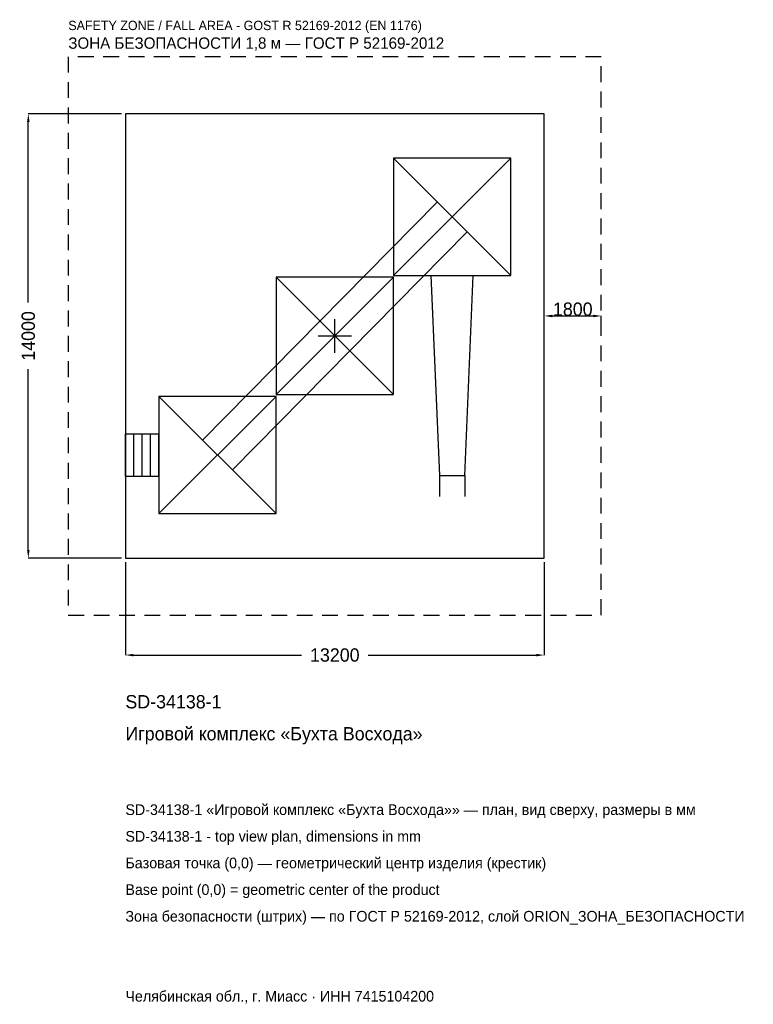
# Model space of a CAD drawing. Header units: metres. Extents: x -9932 to 13190, y -21067 to 9968.
import ezdxf

# ---------------------------------------------------------------- set-up
doc = ezdxf.new("R2010")
doc.units = ezdxf.units.M
doc.linetypes.add('DASHED', pattern=[800, 500, -300])
for name, color, linetype in [('ORION_ДАННЫЕ', 3, 'Continuous'), ('ORION_ЗОНА_БЕЗОПАСНОСТИ', 1, 'Continuous'), ('ORION_КОНТУР', 7, 'Continuous'), ('ORION_РАЗМЕРЫ', 8, 'Continuous')]:
    doc.layers.add(name, color=color, linetype=linetype)
doc.dimstyles.new('ORION', dxfattribs={"dimtxt": 420, "dimasz": 252, "dimexe": 1.25, "dimexo": 126, "dimtad": 1, "dimdec": 0, "dimcen": 2.5, "dimazin": 3, "dimtfac": 1, "dimtmove": 0, "dimatfit": 3, "dimarcsym": 0})

# ---------------------------------------------------------------- blocks, each defined once
blk = doc.blocks.new('_CLOSEDFILLED')
at = {"color": 0, "linetype": 'BYBLOCK'}
blk.add_solid([(-1, 0.16), (0, 0), (-1, -0.16)], dxfattribs=at)
blk = doc.blocks.new('*D1')
for p, q in [((-6600, -7126), (-6600, -10060)), ((6600, -7126), (6600, -10060)), ((-6348, -10060), (-1050, -10060)), ((1050, -10060), (6348, -10060))]:
    blk.add_line(p, q)
at = {"layer": 'Defpoints'}
for p in [(-6600, -7000), (6600, -7000), (-6600, -10060)]:
    blk.add_point(p, dxfattribs=at)
at = {"layer": 'ORION_РАЗМЕРЫ', "xscale": 252, "yscale": 252, "rotation": 180}
blk.add_blockref('_CLOSEDFILLED', (-6600, -10060), dxfattribs=at)
at = {"layer": 'ORION_РАЗМЕРЫ', "xscale": 252, "yscale": 252}
blk.add_blockref('_CLOSEDFILLED', (6600, -10060), dxfattribs=at)
at = {"layer": 'ORION_РАЗМЕРЫ', "insert": (0, -10060), "char_height": 420, "attachment_point": 5}
blk.add_mtext('13200', dxfattribs=at)
blk = doc.blocks.new('*D2')
for p, q in [((-6726, 7000), (-9660, 7000)), ((-9660, 1050), (-9660, 6748)), ((-9660, -6748), (-9660, -1050)), ((-6726, -7000), (-9660, -7000))]:
    blk.add_line(p, q)
at = {"layer": 'Defpoints'}
for p in [(-6600, 7000), (-9660, -7000), (-6600, -7000)]:
    blk.add_point(p, dxfattribs=at)
at = {"layer": 'ORION_РАЗМЕРЫ', "xscale": 252, "yscale": 252}
for p, rotation in [((-9660, 7000), 90), ((-9660, -7000), 270)]:
    blk.add_blockref('_CLOSEDFILLED', p, dxfattribs=dict(at, rotation=rotation))
at = {"layer": 'ORION_РАЗМЕРЫ', "insert": (-9660, 0), "char_height": 420, "attachment_point": 5, "rotation": 90}
blk.add_mtext('14000', dxfattribs=at)
blk = doc.blocks.new('ОРИОН SD-34138-1 Игровой комплекс Бухта Восхода')
at = {"layer": 'ORION_ЗОНА_БЕЗОПАСНОСТИ', "linetype": 'DASHED'}
blk.add_lwpolyline([(-8400, -8800), (8400, -8800), (8400, 8800), (-8400, 8800)], close=True, dxfattribs=at)
at = {"layer": 'ORION_КОНТУР'}
for p, q in [((1848, 1904), (5544, 5600)), ((1848, 5600), (5544, 1904)), ((-4169.9, -3285.1), (3222.1, 4218.9)), ((3222.1, 4218.9), (-473.9, 466.9)), ((-3222.1, -4218.9), (4169.9, 3285.1)), ((4169.9, 3285.1), (473.9, -466.9)), ((-1848, -1848), (1848, 1848)), ((-1848, 1848), (1848, -1848)), ((-5544, -5600), (-1848, -1904)), ((-5544, -1904), (-1848, -5600)), ((-6600, -3086.7), (-5544, -3086.7)), ((-6600, -4417.3), (-6600, -3086.7)), ((-6336, -4417.3), (-6336, -3086.7)), ((-6072, -4417.3), (-6072, -3086.7)), ((-5808, -4417.3), (-5808, -3086.7)), ((-5544, -4417.3), (-5544, -3086.7)), ((-6600, -4417.3), (-5544, -4417.3)), ((3296.8, -4396), (3296.8, -5061.3)), ((4095.2, -4396), (4095.2, -5061.3))]:
    blk.add_line(p, q, dxfattribs=at)
for points in [[(-6600, -7000), (6600, -7000), (6600, 7000), (-6600, 7000)], [(1848, 1904), (5544, 1904), (5544, 5600), (1848, 5600)], [(-1848, -1848), (1848, -1848), (1848, 1848), (-1848, 1848)], [(-5544, -5600), (-1848, -5600), (-1848, -1904), (-5544, -1904)]]:
    blk.add_lwpolyline(points, close=True, dxfattribs=at)
blk.add_lwpolyline([(3030.7, 1904), (3296.8, -4396), (4095.2, -4396), (4361.3, 1904)], dxfattribs=at)
at = {"layer": 'ORION_РАЗМЕРЫ'}
for p, q in [((0, -528), (0, 528)), ((-528, 0), (528, 0))]:
    blk.add_line(p, q, dxfattribs=at)
at = {"layer": 'ORION_ДАННЫЕ'}
for tag, p in [('АРТИКУЛ', (-6600, -11740)), ('НАИМЕНОВАНИЕ', (-6600, -12748))]:
    blk.add_attdef(tag, p, '', height=420, dxfattribs=at)
at = {"layer": 'ORION_ДАННЫЕ', "flags": 1}
for tag, p in [('ПРОИЗВОДИТЕЛЬ', (-6600, -13756)), ('ТЕЛЕФОН', (-6600, -14764)), ('САЙТ', (-6600, -16780)), ('АДРЕС', (-6600, -17788)), ('РЕКВИЗИТЫ', (-6600, -18796)), ('ГАБАРИТЫ', (-6600, -19804)), ('ЗОНА_БЕЗОПАСНОСТИ', (-6600, -20812))]:
    blk.add_attdef(tag, p, '', height=420, dxfattribs=at)
at = {"layer": 'ORION_ЗОНА_БЕЗОПАСНОСТИ', "color": 1}
for s, height, p in [('SAFETY ZONE / FALL AREA - GOST R 52169-2012 (EN 1176)', 294, (-8400, 9640)), ('ЗОНА БЕЗОПАСНОСТИ 1,8 м — ГОСТ Р 52169-2012', 357, (-8400, 9052))]:
    blk.add_text(s, height=height, dxfattribs=at).set_placement(p)
at = {"layer": 'ORION_РАЗМЕРЫ'}
dim = blk.add_linear_dim(base=(-9660, -7000), p1=(-6600, -7000), p2=(-6600, 7000), angle=90, dimstyle='ORION', dxfattribs=at)
dim.commit()
dim.dimension.update_dxf_attribs({"geometry": '*D2', "text_midpoint": (-9660, 0)})
blk.add_linear_dim(base=(6600, 630), p1=(6600, 0), p2=(8400, 0), dimstyle='ORION', dxfattribs=at).render()
dim = blk.add_linear_dim(base=(-6600, -10060), p1=(-6600, -7000), p2=(6600, -7000), dimstyle='ORION', dxfattribs=at)
dim.commit()
dim.dimension.update_dxf_attribs({"geometry": '*D1', "text_midpoint": (0, -10060)})

msp = doc.modelspace()

# ---------------------------------------------------------------- block references
msp.add_blockref('ОРИОН SD-34138-1 Игровой комплекс Бухта Восхода', (0, 0)).add_auto_attribs({'АРТИКУЛ': 'SD-34138-1', 'НАИМЕНОВАНИЕ': 'Игровой комплекс «Бухта Восхода»'})

# ---------------------------------------------------------------- texts
at = {"layer": 'ORION_ДАННЫЕ', "color": 3}
for s, p in [('SD-34138-1 «Игровой комплекс «Бухта Восхода»» — план, вид сверху, размеры в мм', (-6600, -15100)), ('SD-34138-1 - top view plan, dimensions in mm', (-6600, -15940)), ('Челябинская обл., г. Миасс · ИНН 7415104200', (-6600, -20980))]:
    msp.add_text(s, height=336, dxfattribs=at).set_placement(p)
at = {"layer": 'ORION_ДАННЫЕ', "color": 7}
for s, p in [('Базовая точка (0,0) — геометрический центр изделия (крестик)', (-6600, -16780)), ('Base point (0,0) = geometric center of the product', (-6600, -17620))]:
    msp.add_text(s, height=336, dxfattribs=at).set_placement(p)
at = {"layer": 'ORION_ДАННЫЕ', "color": 1}
msp.add_text('Зона безопасности (штрих) — по ГОСТ Р 52169-2012, слой ORION_ЗОНА_БЕЗОПАСНОСТИ', height=336, dxfattribs=at).set_placement((-6600, -18460))

doc.saveas('drawing.dxf')
